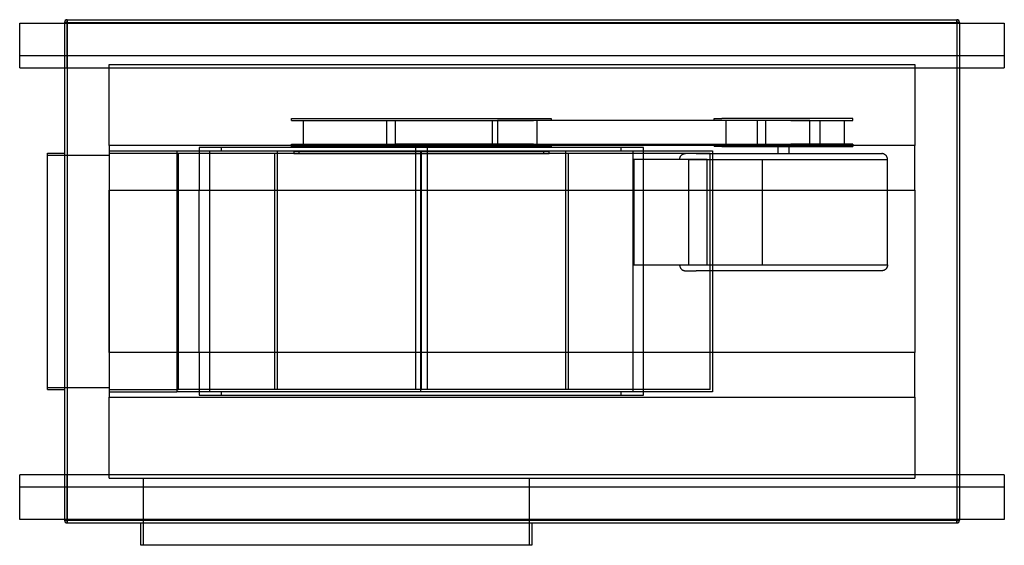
# Model space of a CAD drawing. Header units: millimetres. Extents: x -880 to 880, y -490 to 450.
import ezdxf

# ---------------------------------------------------------------- set-up
doc = ezdxf.new("R2010")
doc.units = ezdxf.units.MM
doc.layers.add('HIDDEN', color=7, linetype='Continuous')
doc.layers.add('THICK', color=7, linetype='Continuous')

msp = doc.modelspace()

# ---------------------------------------------------------------- linework, layer by layer
at = {"layer": 'HIDDEN'}
for p, q in [((-880, 444), (-880, 444)), ((-880, 444), (-880, 444)), ((-795, 445), (-800, 445)), ((-800, 445), (-800, 445)), ((-800, 444), (-800, 364)), ((-795.1, 364), (-795.1, 444)), ((-795, 450), (-795, 445)), ((-795, 450), (-795, 450)), ((-795, 445), (795, 445)), ((-795, 445), (-795, -445)), ((795, 450), (795, 445)), ((795, 450), (795, 450)), ((800, 445), (795, 445)), ((795, 445), (795, -445)), ((795.1, 444), (795.1, 364)), ((800, 445), (800, 445)), ((800, 444), (800, 364)), ((880, 444), (880, 444)), ((880, 444), (880, 444)), ((-880, 386), (880, 386)), ((-880, 386), (-880, 386)), ((-720, 370), (-720, 370)), ((-720, 225), (-720, 370)), ((-720, 370), (720, 370)), ((720, 370), (720, 225)), ((720, 370), (720, 370)), ((880, 386), (880, 386)), ((-880, 364), (-880, 364)), ((880, 364), (880, 364)), ((-394.1, 273.5), (70.3, 273.5)), ((-394.1, 269.5), (-394.1, 273.5)), ((-394.1, 269.5), (38.5, 269.5)), ((-373.3, 269.5), (-373.3, 227.5)), ((-223.7, 227.5), (-223.7, 269.5)), ((-208, 227.5), (-208, 269.5)), ((-208, 269.5), (-24.4, 269.5)), ((-139, 269.5), (-125.5, 269.5)), ((-125.5, 269.5), (38.5, 269.5)), ((-34.7, 227.5), (-34.7, 269.5)), ((-26.2, 269.5), (-26.2, 227.5)), ((45.1, 269.5), (-26.2, 269.5)), ((498.4, 269.5), (38.5, 269.5)), ((44.5, 269.5), (44.5, 227.5)), ((70.3, 269.5), (45.1, 269.5)), ((70.3, 273.5), (70.3, 269.5)), ((361.6, 273.5), (375.1, 273.5)), ((361.6, 269.5), (361.6, 273.5)), ((375.1, 269.5), (361.6, 269.5)), ((609.3, 273.5), (375.1, 273.5)), ((487, 269.5), (375.1, 269.5)), ((382.2, 269.5), (382.2, 227.5)), ((453.8, 269.5), (393.4, 269.5)), ((438.5, 269.5), (438.5, 227.5)), ((453.8, 227.5), (453.8, 269.5)), ((498.4, 269.5), (453.8, 269.5)), ((532.3, 269.5), (487, 269.5)), ((498.4, 269.5), (609.3, 269.5)), ((532.3, 227.5), (532.3, 269.5)), ((550.6, 227.5), (550.6, 269.5)), ((593.7, 269.5), (593.7, 227.5)), ((609.3, 269.5), (609.3, 273.5)), ((-830, 211.5), (-830, 211.5)), ((-800, 211.5), (-800, 211.5)), ((-720, 225), (-720, 225)), ((-720, 225), (-720, 145)), ((720, 225), (-720, 225)), ((-720, 215.5), (-720, 215.5)), ((-720, 215.5), (-599, 215.5)), ((-720, 211.5), (-720, -211.5)), ((-720, 211.5), (-596.8, 211.5)), ((-720, 211.5), (-720, 211.5)), ((-599, 215.5), (-540, 215.5)), ((-599, 215.5), (-599, -215.5)), ((-596.8, 211.5), (354.2, 211.5)), ((-596.8, 211.5), (-596.8, -211.5)), ((-559.1, 221.5), (-559.1, 145)), ((-559.1, 221.5), (-559.1, 221.5)), ((235.3, 221.5), (-559.1, 221.5)), ((-540, -215.5), (-540, 215.5)), ((-540, 215.5), (-519.1, 215.5)), ((-519.1, 215.5), (-519.1, 221.5)), ((-519.1, 215.5), (195.3, 215.5)), ((-424, -211.5), (-424, 211.5)), ((-419.9, 215.5), (-419.9, -211.5)), ((-394.1, 227.5), (38.5, 227.5)), ((-394.1, 223.5), (-394.1, 227.5)), ((70.3, 223.5), (-394.1, 223.5)), ((-390.2, 214.5), (-390.2, 210.5)), ((-380.2, 214.5), (-390.2, 214.5)), ((-380.2, 210.5), (-380.2, 214.5)), ((-161.9, 214.5), (-380.2, 214.5)), ((-26.2, 227.5), (-208, 227.5)), ((-171.9, 214.5), (-171.9, 223.5)), ((-171.9, 214.5), (-171.9, 214.5)), ((-171.9, 210.5), (-171.9, 214.5)), ((-162.9, -215.5), (-162.9, 215.5)), ((-161.9, 210.5), (-161.9, 214.5)), ((56.4, 214.5), (-161.9, 214.5)), ((-161.9, -211.5), (-161.9, 211.5)), ((-151.9, 223.5), (-151.9, 214.5)), ((-151.9, 214.5), (-151.9, 210.5)), ((-151.9, 214.5), (-151.9, 214.5)), ((-125.5, 227.5), (-139, 227.5)), ((38.5, 227.5), (-125.5, 227.5)), ((-26.2, 227.5), (45.1, 227.5)), ((38.5, 227.5), (498.4, 227.5)), ((45.1, 227.5), (70.3, 227.5)), ((56.4, 214.5), (56.4, 210.5)), ((66.4, 214.5), (56.4, 214.5)), ((66.4, 210.5), (66.4, 214.5)), ((70.3, 227.5), (70.3, 223.5)), ((96.2, -211.5), (96.2, 215.5)), ((100.2, 211.5), (100.2, -211.5)), ((195.3, 215.5), (195.3, 221.5)), ((195.3, 215.5), (216.2, 215.5)), ((216.2, 215.5), (358.2, 215.5)), ((216.2, 215.5), (216.2, -215.5)), ((235.3, 221.5), (235.3, 221.5)), ((235.3, 145), (235.3, 221.5)), ((354.2, -211.5), (354.2, 211.5)), ((358.2, 215.5), (358.2, -215.5)), ((361.6, 227.5), (375.1, 227.5)), ((361.6, 227.5), (361.6, 223.5)), ((375.1, 223.5), (361.6, 223.5)), ((375.1, 227.5), (487, 227.5)), ((375.1, 223.5), (609.3, 223.5)), ((393.4, 227.5), (453.8, 227.5)), ((453.8, 227.5), (500.5, 227.5)), ((475.5, 210.5), (475.5, 223.5)), ((487, 227.5), (532.3, 227.5)), ((495.5, 210.5), (495.5, 223.5)), ((609.3, 227.5), (498.4, 227.5)), ((609.3, 227.5), (609.3, 223.5)), ((720, 225), (720, 225)), ((720, 145), (720, 225)), ((-830, 207.5), (-720, 207.5)), ((-830, 207.5), (-830, 207.5)), ((-720, 207.5), (-720, 207.5)), ((-390.2, 210.5), (-380.2, 210.5)), ((-380.2, 210.5), (-161.9, 210.5)), ((-171.9, -211.5), (-171.9, 210.5)), ((-171.9, 210.5), (-171.9, 210.5)), ((-161.9, 210.5), (56.4, 210.5)), ((-151.9, 210.5), (-151.9, -211.5)), ((-151.9, 210.5), (-151.9, 210.5)), ((56.4, 210.5), (66.4, 210.5)), ((217.7, 200.2), (217.7, 11.3)), ((348.9, 200.2), (217.7, 200.2)), ((299.7, 200.9), (299.8, 201.6)), ((299.7, 200.2), (299.7, 200.9)), ((299.8, 201.6), (299.9, 202.4)), ((299.9, 202.4), (300.1, 203.1)), ((300.1, 203.1), (300.3, 203.8)), ((300.3, 203.8), (300.6, 204.5)), ((300.6, 204.5), (300.9, 205.1)), ((300.9, 205.1), (301.3, 205.8)), ((301.3, 205.8), (301.7, 206.4)), ((301.7, 206.4), (302.2, 206.9)), ((302.2, 206.9), (302.7, 207.5)), ((302.7, 207.5), (303.2, 208)), ((303.2, 208), (303.8, 208.4)), ((303.8, 208.4), (304.4, 208.9)), ((304.4, 208.9), (305, 209.2)), ((305, 209.2), (305.7, 209.6)), ((305.7, 209.6), (306.4, 209.8)), ((306.4, 209.8), (307.1, 210.1)), ((307.1, 210.1), (307.8, 210.3)), ((307.8, 210.3), (308.5, 210.4)), ((308.5, 210.4), (309.2, 210.5)), ((309.2, 210.5), (310, 210.5)), ((329.1, 210.5), (310, 210.5)), ((315.8, 200.2), (651, 200.2)), ((315.8, 11.3), (315.8, 200.2)), ((329.1, 210.5), (660.9, 210.5)), ((348.9, 200.2), (447, 200.2)), ((348.9, 11.3), (348.9, 200.2)), ((447, 200.2), (671.2, 200.2)), ((447, 200.2), (447, 11.3)), ((661.7, 210.5), (660.9, 210.5)), ((662.4, 210.4), (661.7, 210.5)), ((663.1, 210.3), (662.4, 210.4)), ((663.8, 210.1), (663.1, 210.3)), ((664.5, 209.8), (663.8, 210.1)), ((665.2, 209.6), (664.5, 209.8)), ((665.9, 209.2), (665.2, 209.6)), ((666.5, 208.9), (665.9, 209.2)), ((667.1, 208.4), (666.5, 208.9)), ((667.7, 208), (667.1, 208.4)), ((668.2, 207.5), (667.7, 208)), ((668.7, 206.9), (668.2, 207.5)), ((669.2, 206.4), (668.7, 206.9)), ((669.6, 205.8), (669.2, 206.4)), ((670, 205.1), (669.6, 205.8)), ((670.3, 204.5), (670, 205.1)), ((670.6, 203.8), (670.3, 204.5)), ((670.8, 203.1), (670.6, 203.8)), ((671, 202.4), (670.8, 203.1)), ((671.1, 201.6), (671, 202.4)), ((671.2, 200.9), (671.1, 201.6)), ((671.2, 200.2), (671.2, 200.9)), ((671.2, 11.3), (671.2, 200.2)), ((-720, -145), (-720, 145)), ((-720, 145), (-720, 145)), ((-720, 145), (720, 145)), ((-559.1, -145), (-559.1, 145)), ((235.3, -145), (235.3, 145)), ((720, 145), (720, -145)), ((720, 145), (720, 145)), ((217.7, 11.3), (348.9, 11.3)), ((299.7, 11.3), (299.7, 10.6)), ((299.7, 10.6), (299.8, 9.9)), ((299.8, 9.9), (299.9, 9.1)), ((299.9, 9.1), (300.1, 8.4)), ((300.1, 8.4), (300.3, 7.7)), ((300.3, 7.7), (300.6, 7)), ((300.6, 7), (300.9, 6.4)), ((300.9, 6.4), (301.3, 5.7)), ((301.3, 5.7), (301.7, 5.1)), ((301.7, 5.1), (302.2, 4.6)), ((302.2, 4.6), (302.7, 4)), ((302.7, 4), (303.2, 3.5)), ((303.2, 3.5), (303.8, 3.1)), ((303.8, 3.1), (304.4, 2.6)), ((304.4, 2.6), (305, 2.3)), ((305, 2.3), (305.7, 1.9)), ((305.7, 1.9), (306.4, 1.7)), ((306.4, 1.7), (307.1, 1.4)), ((307.1, 1.4), (307.8, 1.2)), ((307.8, 1.2), (308.5, 1.1)), ((308.5, 1.1), (309.2, 1)), ((309.2, 1), (310, 1)), ((310, 1), (329.1, 1)), ((315.8, 11.3), (651, 11.3)), ((660.9, 1), (329.1, 1)), ((348.9, 11.3), (447, 11.3)), ((447, 11.3), (671.2, 11.3)), ((661.7, 1), (660.9, 1)), ((662.4, 1.1), (661.7, 1)), ((663.1, 1.2), (662.4, 1.1)), ((663.8, 1.4), (663.1, 1.2)), ((664.5, 1.7), (663.8, 1.4)), ((665.2, 1.9), (664.5, 1.7)), ((665.9, 2.3), (665.2, 1.9)), ((666.5, 2.6), (665.9, 2.3)), ((667.1, 3.1), (666.5, 2.6)), ((667.7, 3.5), (667.1, 3.1)), ((668.2, 4), (667.7, 3.5)), ((668.7, 4.6), (668.2, 4)), ((669.2, 5.1), (668.7, 4.6)), ((669.6, 5.7), (669.2, 5.1)), ((670, 6.4), (669.6, 5.7)), ((670.3, 7), (670, 6.4)), ((670.6, 7.7), (670.3, 7)), ((670.8, 8.4), (670.6, 7.7)), ((671, 9.1), (670.8, 8.4)), ((671.1, 9.9), (671, 9.1)), ((671.2, 10.6), (671.1, 9.9)), ((671.2, 11.3), (671.2, 10.6)), ((-720, -145), (-720, -225)), ((720, -145), (-720, -145)), ((-720, -145), (-720, -145)), ((-559.1, -145), (-559.1, -221.5)), ((235.3, -221.5), (235.3, -145)), ((720, -225), (720, -145)), ((720, -145), (720, -145)), ((-830, -207.5), (-720, -207.5)), ((-830, -207.5), (-830, -207.5)), ((-720, -207.5), (-720, -207.5)), ((-830, -211.5), (-830, -211.5)), ((-800, -211.5), (-800, -211.5)), ((-720, -211.5), (-720, -211.5)), ((-720, -211.5), (-596.8, -211.5)), ((-720, -215.5), (-599, -215.5)), ((-720, -215.5), (-720, -215.5)), ((-720, -225), (720, -225)), ((-720, -225), (-720, -225)), ((-720, -370), (-720, -225)), ((-540, -215.5), (-599, -215.5)), ((354.2, -211.5), (-596.8, -211.5)), ((-559.1, -221.5), (-559.1, -221.5)), ((-559.1, -221.5), (235.3, -221.5)), ((-519.1, -215.5), (-540, -215.5)), ((-519.1, -221.5), (-519.1, -215.5)), ((195.3, -215.5), (-519.1, -215.5)), ((96.2, -211.5), (-419.9, -211.5)), ((195.3, -221.5), (195.3, -215.5)), ((216.2, -215.5), (195.3, -215.5)), ((358.2, -215.5), (216.2, -215.5)), ((235.3, -221.5), (235.3, -221.5)), ((720, -225), (720, -225)), ((720, -225), (720, -370)), ((-880, -364), (-880, -364)), ((-800, -364), (-800, -444)), ((-795.1, -444), (-795.1, -364)), ((795.1, -364), (795.1, -444)), ((800, -364), (800, -444)), ((880, -364), (880, -364)), ((880, -386), (-880, -386)), ((-880, -386), (-880, -386)), ((-720, -370), (-720, -370)), ((-720, -370), (720, -370)), ((-659.5, -370), (-659.5, -490)), ((31.5, -490), (31.5, -370)), ((720, -370), (720, -370)), ((880, -386), (880, -386)), ((-880, -444), (-880, -444)), ((-880, -444), (-880, -444)), ((-795, -445), (-800, -445)), ((-800, -445), (-800, -445)), ((-795, -445), (-795, -450)), ((-795, -445), (795, -445)), ((-795, -450), (-795, -450)), ((795, -445), (795, -450)), ((800, -445), (795, -445)), ((795, -450), (795, -450)), ((800, -445), (800, -445)), ((880, -444), (880, -444)), ((880, -444), (880, -444))]:
    msp.add_line(p, q, dxfattribs=at)
at = {"layer": 'THICK'}
for p, q in [((-880, 444), (880, 444)), ((-880, 364), (-880, 444)), ((-800, 445), (-795, 445)), ((-800, 445), (-800, 444)), ((-795, 445), (-795, 450)), ((-795, 450), (795, 450)), ((-795, 445), (-795, 444)), ((-795, 445), (795, 445)), ((795, 445), (795, 450)), ((795, 445), (800, 445)), ((795, 445), (795, 444)), ((800, 445), (800, 444)), ((880, 444), (880, 364)), ((-880, 364), (880, 364)), ((-800, 364), (-800, -364)), ((-795, 364), (-795, -364)), ((795, 364), (795, -364)), ((800, 364), (800, -364)), ((-830, 211.5), (-800, 211.5)), ((-830, -211.5), (-830, 211.5)), ((-830, -211.5), (-800, -211.5)), ((-880, -444), (-880, -364)), ((880, -364), (-880, -364)), ((880, -364), (880, -444)), ((880, -444), (-880, -444)), ((-800, -444), (-800, -445)), ((-800, -445), (-795, -445)), ((-795, -444), (-795, -445)), ((-795, -445), (795, -445)), ((-795, -450), (-795, -445)), ((-795, -450), (795, -450)), ((-663.5, -490), (-663.5, -450)), ((35.5, -450), (35.5, -490)), ((795, -444), (795, -445)), ((795, -445), (800, -445)), ((795, -450), (795, -445)), ((800, -444), (800, -445)), ((35.5, -490), (-663.5, -490))]:
    msp.add_line(p, q, dxfattribs=at)
for centre, start, end in [((-795, 445), 90, 180), ((795, 445), 0, 90), ((-795, -445), 180, 270), ((795, -445), 270, 0)]:
    msp.add_arc(centre, 5, start, end, dxfattribs=at)

doc.saveas('drawing.dxf')
